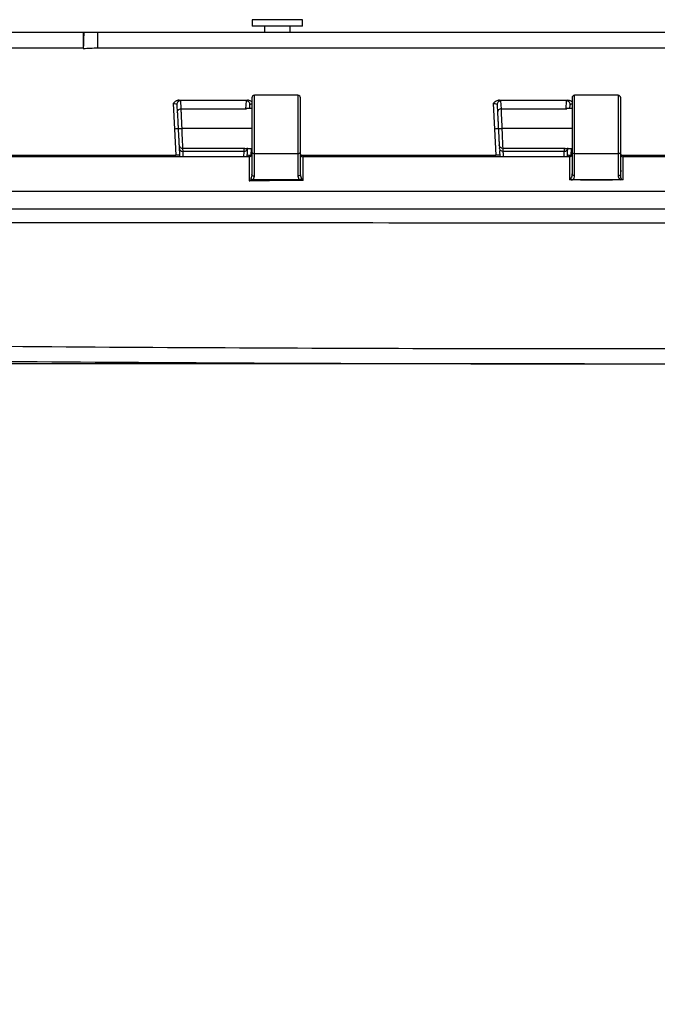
# Model space of a CAD drawing. Header units: inches. Extents: x 1.7 to 75.2, y 1.7 to 57.7.
# Tile 11 of 27: x 13.6 to 18.6, y 34.4 to 42.1. Entities that reach past the tile are written whole.
import ezdxf

# ---------------------------------------------------------------- set-up
doc = ezdxf.new("R2010")
doc.units = ezdxf.units.IN
doc.header["$LTSCALE"] = 7
doc.header["$MEASUREMENT"] = 0
doc.layers.add('DIMENSIONS', color=140, linetype='Continuous', lineweight=25)
doc.styles.add('SLDTEXTSTYLE0', font='TXT', dxfattribs={"width": 0.7})
doc.dimstyles.new('SLDDIMSTYLE0', dxfattribs={"dimtxt": 0.594727, "dimasz": 0.91, "dimexe": 0, "dimexo": 0.0625, "dimgap": 0.148682, "dimtad": 0, "dimtih": 1, "dimtoh": 1, "dimrnd": 1e-09, "dimzin": 12, "dimdsep": 46, "dimtxsty": 'SLDTEXTSTYLE0', "dimsah": 1, "dimcen": 0.09, "dimadec": 0, "dimazin": 3, "dimtfac": 1, "dimtofl": 0, "dimtmove": 0, "dimatfit": 3, "dimfxl": 0, "dimfrac": 2, "dimtolj": 1, "dimtzin": 12, "dimarcsym": 0})
doc.dimstyles.new('SLDDIMSTYLE1', dxfattribs={"dimtxt": 0.594727, "dimasz": 0.91, "dimexe": 0, "dimexo": 0.0625, "dimgap": 0.148682, "dimtad": 0, "dimtih": 1, "dimtoh": 1, "dimrnd": 1e-09, "dimdsep": 46, "dimtxsty": 'SLDTEXTSTYLE0', "dimsah": 1, "dimcen": 0.09, "dimadec": 0, "dimazin": 2, "dimtfac": 1, "dimtmove": 0, "dimatfit": 0, "dimfxl": 0, "dimfrac": 2, "dimtolj": 1, "dimtzin": 12, "dimarcsym": 0})

# ---------------------------------------------------------------- blocks, each defined once
blk = doc.blocks.new('_D_7')
at = {"layer": 'DIMENSIONS'}
for p, q in [((4.372, 45.5477), (4.1723, 45.5477)), ((4.1723, 45.5477), (4.1723, 44.6025)), ((6.1393, 45.5477), (6.339, 45.5477)), ((6.339, 45.5477), (6.339, 44.6025)), ((7.2114, 45.5477), (8.0105, 45.5477)), ((8.0105, 45.5477), (8.0105, 41.9845)), ((4.1723, 44.6025), (4.372, 44.6025)), ((6.339, 44.6025), (6.1393, 44.6025)), ((9.1835, 41.9845), (7.1355, 41.9845)), ((8.0105, 39.3995), (8.0105, 41.9845)), ((17.6506, 39.3995), (7.1355, 39.3995))]:
    blk.add_line(p, q, dxfattribs=at)
for points in [[(8.0105, 41.9845), (7.8705, 41.0745), (8.1505, 41.0745)], [(8.0105, 39.3995), (8.1505, 40.3095), (7.8705, 40.3095)]]:
    blk.add_solid(points, dxfattribs=at)
at = {"layer": 'DIMENSIONS', "char_height": 0.58333, "attachment_point": 1, "style": 'SLDTEXTSTYLE0'}
for s, insert in [('2.59', (4.372, 46.4328)), ('65.7', (4.372, 45.3544))]:
    blk.add_mtext(s, dxfattribs=dict(at, insert=insert))
blk = doc.blocks.new('_D_8')
at = {"layer": 'DIMENSIONS'}
for p, q in [((8.0105, 39.3995), (8.0105, 41.1495)), ((17.6506, 39.3995), (7.1355, 39.3995)), ((12.3614, 38.6523), (7.1355, 38.6523)), ((8.0105, 35.3613), (8.0105, 38.6523)), ((4.2631, 35.3613), (4.0634, 35.3613)), ((4.0634, 35.3613), (4.0634, 34.4161)), ((6.0304, 35.3613), (6.2301, 35.3613)), ((6.2301, 35.3613), (6.2301, 34.4161)), ((7.1026, 35.3613), (8.0105, 35.3613)), ((4.0634, 34.4161), (4.2631, 34.4161)), ((6.2301, 34.4161), (6.0304, 34.4161))]:
    blk.add_line(p, q, dxfattribs=at)
for points in [[(8.0105, 39.3995), (8.1505, 40.3095), (7.8705, 40.3095)], [(8.0105, 38.6523), (7.8705, 37.7423), (8.1505, 37.7423)]]:
    blk.add_solid(points, dxfattribs=at)
at = {"layer": 'DIMENSIONS', "char_height": 0.58333, "attachment_point": 1, "style": 'SLDTEXTSTYLE0'}
for s, insert in [('0.75', (4.2631, 36.2464)), ('19.0', (4.2631, 35.168))]:
    blk.add_mtext(s, dxfattribs=dict(at, insert=insert))

msp = doc.modelspace()

# ---------------------------------------------------------------- linework, layer by layer
for p, q in [((15.4055, 42.0845), (15.4055, 42.0345)), ((15.4059, 42.0845), (15.4055, 42.0845)), ((15.4059, 42.0345), (15.4055, 42.0345)), ((15.7992, 42.0845), (15.4059, 42.0845)), ((15.7992, 42.0345), (15.4059, 42.0345)), ((15.5024, 42.0345), (15.5024, 41.9845)), ((15.7024, 41.9845), (15.7024, 42.0345)), ((15.7992, 42.0345), (15.7992, 42.0845)), ((14.0863, 41.9845), (9.6979, 41.9845)), ((14.0925, 41.9845), (14.0863, 41.9845)), ((22.5053, 41.9845), (14.1995, 41.9845)), ((9.6971, 41.866), (14.086, 41.866)), ((14.086, 41.866), (14.0863, 41.866)), ((14.086, 41.8599), (14.086, 41.866)), ((14.086, 41.8595), (14.086, 41.8599)), ((14.1991, 41.866), (22.5057, 41.866)), ((15.7624, 41.4945), (15.4224, 41.4945)), ((15.4224, 41.0388), (15.4224, 41.4945)), ((15.7624, 41.4945), (15.7624, 41.0388)), ((18.2624, 41.4945), (17.9224, 41.4945)), ((17.9224, 41.0388), (17.9224, 41.4945)), ((18.2624, 41.4945), (18.2624, 41.0388)), ((14.7869, 41.4312), (14.7973, 41.2314)), ((14.8174, 41.4215), (14.8207, 41.3582)), ((14.8507, 41.3896), (14.8474, 41.4529)), ((15.3574, 41.4527), (15.3541, 41.3896)), ((15.3857, 41.3905), (15.3873, 41.4213)), ((15.4024, 41.4745), (15.4024, 41.0539)), ((15.7824, 41.0539), (15.7824, 41.4745)), ((17.2868, 41.4308), (17.2973, 41.2314)), ((17.3175, 41.421), (17.3207, 41.3582)), ((17.3507, 41.3896), (17.3474, 41.4524)), ((17.8574, 41.4524), (17.8541, 41.3896)), ((17.8857, 41.3905), (17.8873, 41.421)), ((17.9024, 41.4745), (17.9024, 41.0539)), ((18.2824, 41.0539), (18.2824, 41.4745)), ((14.8507, 41.3896), (15.3541, 41.3896)), ((15.3541, 41.3896), (15.361, 41.3887)), ((15.4024, 41.3905), (15.361, 41.3905)), ((17.3507, 41.3896), (17.8541, 41.3896)), ((17.8541, 41.3896), (17.861, 41.3887)), ((17.9024, 41.3905), (17.861, 41.3905)), ((14.7973, 41.2314), (14.808, 41.0271)), ((15.4024, 41.2345), (14.8573, 41.2345)), ((17.2973, 41.2314), (17.308, 41.0271)), ((17.9024, 41.2345), (17.3573, 41.2345)), ((14.8339, 41.1077), (14.8351, 41.0851)), ((17.3339, 41.1077), (17.3351, 41.0851)), ((13.2824, 41.0271), (14.808, 41.0271)), ((15.3409, 41.0794), (14.8638, 41.0794)), ((14.865, 41.0569), (14.8638, 41.0794)), ((15.3398, 41.0569), (14.865, 41.0569)), ((15.3409, 41.0794), (15.3398, 41.0569)), ((15.3477, 41.0802), (15.3409, 41.0794)), ((15.3477, 41.0785), (15.4024, 41.0785)), ((15.3969, 41.0271), (15.3996, 41.0785)), ((15.4024, 41.0539), (15.4024, 40.8781)), ((15.7624, 41.0388), (15.4224, 41.0388)), ((15.4224, 40.863), (15.4224, 41.0388)), ((15.7624, 41.0388), (15.7624, 40.8642)), ((15.7824, 40.8792), (15.7824, 41.0539)), ((15.783, 41.0271), (17.308, 41.0271)), ((17.8409, 41.0794), (17.3638, 41.0794)), ((17.365, 41.0569), (17.3638, 41.0794)), ((17.8398, 41.0569), (17.365, 41.0569)), ((17.8409, 41.0794), (17.8398, 41.0569)), ((17.8477, 41.0802), (17.8409, 41.0794)), ((17.8477, 41.0785), (17.9024, 41.0785)), ((17.8968, 41.0271), (17.8995, 41.0785)), ((17.9024, 41.0539), (17.9024, 40.8822)), ((18.2624, 41.0388), (17.9224, 41.0388)), ((17.9224, 40.8671), (17.9224, 41.0388)), ((18.2624, 41.0388), (18.2624, 40.8672)), ((18.2824, 40.9097), (18.2824, 41.0539)), ((18.2824, 41.0271), (19.8079, 41.0271)), ((15.3824, 41.0145), (13.3025, 41.0145)), ((17.8824, 41.0145), (15.8024, 41.0145)), ((17.8824, 41.0145), (17.8824, 40.8344)), ((20.3824, 41.0145), (18.3024, 41.0145)), ((18.2824, 40.8653), (18.2824, 40.9097)), ((15.3932, 40.8343), (15.4007, 40.8345)), ((15.4088, 40.8345), (15.4007, 40.8345)), ((15.7773, 40.8345), (15.4088, 40.8345)), ((17.9674, 40.8344), (17.8824, 40.8344)), ((17.9029, 40.8345), (17.8846, 40.8345)), ((18.282, 40.8345), (17.9029, 40.8345)), ((17.9674, 40.8345), (18.2174, 40.8345)), ((17.9674, 40.8344), (17.9674, 40.8345)), ((9.5646, 40.7464), (27.1402, 40.7464)), ((9.5659, 40.6095), (27.1389, 40.6095))]:
    msp.add_line(p, q)
at = {"flags": 128}
for points in [[(15.3824, 41.0145), (15.3824, 40.9099), (15.3824, 40.8277)], [(18.3024, 40.8345), (18.3024, 40.9353), (18.3024, 41.0145)], [(18.3024, 40.8345), (18.2548, 40.8345), (18.2174, 40.8345)]]:
    msp.add_lwpolyline(points, dxfattribs=at)
for centre, radius, start, end in [((23.55, 41.8946), 9.464, 179.45601, 180.17317), ((15.4224, 41.4745), 0.02, 90, 180), ((15.7624, 41.4745), 0.02, 0, 90), ((17.9224, 41.4745), 0.02, 90, 180), ((18.2624, 41.4745), 0.02, 0, 90), ((15.4202, 41.0568), 0.0181, 189.17653, 276.89337), ((15.7646, 41.0568), 0.0181, 263.10663, 350.82347), ((17.9202, 41.0568), 0.0181, 189.17653, 276.89337), ((18.2646, 41.0568), 0.0181, 263.10663, 350.82347)]:
    msp.add_arc(centre, radius, start, end)
for points, knots in [([(14.0925, 41.9845), (14.0915, 41.9845), (14.0904, 41.972), (14.0883, 41.9284), (14.0873, 41.8977), (14.0863, 41.866)], [0, 0, 0, 0, 0.5, 0.5, 1, 1, 1, 1]), ([(14.1991, 41.866), (14.1991, 41.8976), (14.1992, 41.9283), (14.1993, 41.9611), (14.1993, 41.9697), (14.1994, 41.9814), (14.1994, 41.9845), (14.1995, 41.9845)], [0, 0, 0, 0, 0.5, 0.5, 0.75, 0.75, 1, 1, 1, 1]), ([(14.836, 41.4567), (14.8347, 41.4567), (14.832, 41.4566), (14.8279, 41.456), (14.824, 41.4551), (14.82, 41.454), (14.8163, 41.4526), (14.8126, 41.4509), (14.8062, 41.4476), (14.7973, 41.4413), (14.7904, 41.4347), (14.7869, 41.4312)], [0, 0, 0, 0, 0.071466, 0.143154, 0.214885, 0.286438, 0.357597, 0.428181, 0.49807, 0.738005, 1, 1, 1, 1]), ([(14.7869, 41.4312), (14.7948, 41.4308), (14.8027, 41.4295), (14.814, 41.4259), (14.8173, 41.4236), (14.8174, 41.4215)], [0, 0, 0, 0, 0.5, 0.5, 1, 1, 1, 1]), ([(14.8474, 41.4529), (14.8393, 41.4529), (14.8312, 41.4494), (14.82, 41.4377), (14.817, 41.4296), (14.8174, 41.4215)], [0, 0, 0, 0, 0.5, 0.5, 1, 1, 1, 1]), ([(15.3873, 41.4213), (15.3878, 41.4294), (15.3847, 41.4376), (15.3735, 41.4493), (15.3655, 41.4527), (15.3574, 41.4527)], [0, 0, 0, 0, 0.5, 0.5, 1, 1, 1, 1]), ([(15.4024, 41.4436), (15.4003, 41.4454), (15.3946, 41.4504), (15.3829, 41.4549), (15.3736, 41.456), (15.3689, 41.4566)], [0, 0, 0, 0, 0.2299023, 0.6141967, 1, 1, 1, 1]), ([(15.3873, 41.4213), (15.3879, 41.4224), (15.389, 41.4246), (15.3947, 41.4273), (15.4003, 41.4285), (15.4024, 41.4289)], [0, 0, 0, 0, 0.386485, 0.772033, 1, 1, 1, 1]), ([(17.3359, 41.4563), (17.3354, 41.4562), (17.3342, 41.4562), (17.3319, 41.4561), (17.3278, 41.4556), (17.3197, 41.4537), (17.309, 41.449), (17.2973, 41.4408), (17.2904, 41.4342), (17.2868, 41.4308)], [0, 0, 0, 0, 0.029942, 0.061068, 0.123234, 0.247689, 0.497208, 0.737793, 1, 1, 1, 1]), ([(17.2868, 41.4308), (17.2948, 41.4303), (17.3028, 41.429), (17.314, 41.4254), (17.3173, 41.4232), (17.3175, 41.421)], [0, 0, 0, 0, 0.5, 0.5, 1, 1, 1, 1]), ([(17.3474, 41.4524), (17.3393, 41.4524), (17.3312, 41.449), (17.3201, 41.4373), (17.317, 41.4291), (17.3175, 41.421)], [0, 0, 0, 0, 0.5, 0.5, 1, 1, 1, 1]), ([(17.8873, 41.421), (17.8877, 41.4291), (17.8847, 41.4372), (17.8735, 41.449), (17.8655, 41.4524), (17.8574, 41.4524)], [0, 0, 0, 0, 0.5, 0.5, 1, 1, 1, 1]), ([(17.9024, 41.4432), (17.9002, 41.4451), (17.8946, 41.45), (17.8828, 41.4545), (17.8735, 41.4557), (17.8688, 41.4562)], [0, 0, 0, 0, 0.231934, 0.615211, 1, 1, 1, 1]), ([(17.8873, 41.421), (17.8879, 41.4221), (17.889, 41.4242), (17.8947, 41.427), (17.9003, 41.4281), (17.9024, 41.4286)], [0, 0, 0, 0, 0.385776, 0.77062, 1, 1, 1, 1]), ([(14.8207, 41.3582), (14.8203, 41.3662), (14.8234, 41.3744), (14.8345, 41.3861), (14.8426, 41.3896), (14.8507, 41.3896)], [0, 0, 0, 0, 0.5, 0.5, 1, 1, 1, 1]), ([(14.8207, 41.3582), (14.8208, 41.3579), (14.8208, 41.357), (14.8209, 41.3543), (14.8212, 41.3501), (14.8215, 41.3438), (14.8218, 41.3377), (14.8221, 41.3331), (14.8221, 41.3331), (14.8221, 41.3331), (14.8221, 41.3331), (14.8221, 41.3331), (14.8221, 41.3331), (14.8221, 41.333), (14.8221, 41.333), (14.8221, 41.3328), (14.8221, 41.3326), (14.8221, 41.3321), (14.8222, 41.331), (14.8223, 41.3289), (14.8225, 41.3245), (14.8231, 41.3141), (14.8239, 41.2985), (14.8247, 41.2819), (14.8254, 41.2689), (14.826, 41.2572), (14.8267, 41.2453), (14.8271, 41.2377), (14.8272, 41.2345)], [0, 0, 0, 0, 0.036655, 0.124951, 0.188549, 0.249938, 0.374823, 0.374831, 0.374838, 0.374853, 0.374884, 0.374945, 0.375067, 0.375311, 0.3758, 0.376777, 0.378731, 0.38264, 0.390457, 0.406091, 0.437359, 0.499884, 0.648754, 0.749751, 0.802808, 0.874869, 0.948038, 1, 1, 1, 1]), ([(14.8572, 41.2364), (14.8556, 41.2741), (14.854, 41.3114), (14.8522, 41.3534), (14.8517, 41.3649), (14.851, 41.382), (14.8508, 41.3876), (14.8507, 41.3896)], [0, 0, 0, 0, 0.5, 0.5, 0.75, 0.75, 1, 1, 1, 1]), ([(17.3507, 41.3896), (17.3426, 41.3896), (17.3345, 41.3861), (17.3234, 41.3744), (17.3203, 41.3662), (17.3207, 41.3582)], [0, 0, 0, 0, 0.5, 0.5, 1, 1, 1, 1]), ([(17.3207, 41.3582), (17.3208, 41.3579), (17.3208, 41.357), (17.3209, 41.3544), (17.3212, 41.3501), (17.3215, 41.3438), (17.3218, 41.3377), (17.3221, 41.3331), (17.3221, 41.3331), (17.3221, 41.3331), (17.3221, 41.3331), (17.3221, 41.3331), (17.3221, 41.3331), (17.3221, 41.333), (17.3221, 41.333), (17.3221, 41.3328), (17.3221, 41.3326), (17.3221, 41.3321), (17.3222, 41.331), (17.3223, 41.3289), (17.3225, 41.3245), (17.3231, 41.3141), (17.3239, 41.2985), (17.3247, 41.2819), (17.3254, 41.2689), (17.326, 41.2572), (17.3267, 41.2453), (17.3271, 41.2377), (17.3272, 41.2345)], [0, 0, 0, 0, 0.036399, 0.12495, 0.188519, 0.249938, 0.374823, 0.374831, 0.374838, 0.374854, 0.374884, 0.374945, 0.375067, 0.375312, 0.3758, 0.376777, 0.378731, 0.38264, 0.390457, 0.406092, 0.43736, 0.499885, 0.648861, 0.749751, 0.802841, 0.874869, 0.94806, 1, 1, 1, 1]), ([(17.3572, 41.2364), (17.3556, 41.2741), (17.354, 41.3114), (17.3522, 41.3534), (17.3517, 41.3649), (17.351, 41.382), (17.3508, 41.3876), (17.3507, 41.3896)], [0, 0, 0, 0, 0.5, 0.5, 0.75, 0.75, 1, 1, 1, 1]), ([(14.8272, 41.2345), (14.8273, 41.2341), (14.8241, 41.2335), (14.813, 41.2323), (14.8052, 41.2318), (14.7973, 41.2314)], [0, 0, 0, 0, 0.5, 0.5, 1, 1, 1, 1]), ([(14.8272, 41.2345), (14.8272, 41.2346), (14.8305, 41.2349), (14.8415, 41.2356), (14.8493, 41.236), (14.8572, 41.2364)], [0, 0, 0, 0, 0.5, 0.5, 1, 1, 1, 1]), ([(14.8573, 41.2345), (14.8494, 41.2341), (14.8416, 41.2337), (14.8306, 41.2331), (14.8273, 41.2329), (14.8273, 41.2329)], [0, 0, 0, 0, 0.5, 0.5, 1, 1, 1, 1]), ([(14.8273, 41.2329), (14.8274, 41.2318), (14.8276, 41.228), (14.828, 41.2204), (14.8285, 41.21), (14.8291, 41.1987), (14.8299, 41.1841), (14.8304, 41.1738), (14.8308, 41.1672), (14.8308, 41.1672), (14.8308, 41.1672), (14.8308, 41.1672), (14.8308, 41.1672), (14.8308, 41.1672), (14.8308, 41.1671), (14.8308, 41.167), (14.8308, 41.1669), (14.8308, 41.1665), (14.8308, 41.1658), (14.8309, 41.1644), (14.8311, 41.1616), (14.8313, 41.1561), (14.8319, 41.1446), (14.8326, 41.1317), (14.8331, 41.1219), (14.8334, 41.1161), (14.8336, 41.112), (14.8338, 41.1091), (14.8339, 41.1081), (14.8339, 41.1077)], [0, 0, 0, 0, 0.018959, 0.060667, 0.125144, 0.188896, 0.250262, 0.37523, 0.375238, 0.375245, 0.375261, 0.375291, 0.375352, 0.375475, 0.375719, 0.376208, 0.377185, 0.37914, 0.38305, 0.390871, 0.406511, 0.437788, 0.50032, 0.649118, 0.750055, 0.802923, 0.875036, 0.947994, 1, 1, 1, 1]), ([(14.8638, 41.0794), (14.8637, 41.0835), (14.8629, 41.1022), (14.8611, 41.1444), (14.8604, 41.1609), (14.8589, 41.1965), (14.8581, 41.2155), (14.8573, 41.2345)], [0, 0, 0, 0, 0.5, 0.5, 0.75, 0.75, 1, 1, 1, 1]), ([(17.3272, 41.2345), (17.3273, 41.2341), (17.324, 41.2335), (17.3129, 41.2323), (17.3051, 41.2318), (17.2973, 41.2314)], [0, 0, 0, 0, 0.5, 0.5, 1, 1, 1, 1]), ([(17.3272, 41.2345), (17.3272, 41.2346), (17.3305, 41.2349), (17.3415, 41.2356), (17.3493, 41.236), (17.3572, 41.2364)], [0, 0, 0, 0, 0.5, 0.5, 1, 1, 1, 1]), ([(17.3573, 41.2345), (17.3494, 41.2341), (17.3416, 41.2337), (17.3306, 41.2331), (17.3273, 41.2329), (17.3273, 41.2329)], [0, 0, 0, 0, 0.5, 0.5, 1, 1, 1, 1]), ([(17.3273, 41.2329), (17.3274, 41.2307), (17.3278, 41.223), (17.3284, 41.2115), (17.3291, 41.1987), (17.3299, 41.1841), (17.3304, 41.1738), (17.3308, 41.1672), (17.3308, 41.1672), (17.3308, 41.1672), (17.3308, 41.1672), (17.3308, 41.1672), (17.3308, 41.1672), (17.3308, 41.1671), (17.3308, 41.167), (17.3308, 41.1669), (17.3308, 41.1665), (17.3308, 41.1658), (17.3309, 41.1644), (17.3311, 41.1616), (17.3313, 41.1561), (17.3319, 41.1445), (17.3326, 41.1317), (17.3331, 41.1219), (17.3334, 41.1161), (17.3336, 41.112), (17.3338, 41.1091), (17.3339, 41.1081), (17.3339, 41.1077)], [0, 0, 0, 0, 0.036714, 0.125113, 0.188839, 0.250236, 0.375209, 0.375216, 0.375224, 0.375239, 0.37527, 0.375331, 0.375453, 0.375697, 0.376186, 0.377164, 0.379119, 0.383029, 0.39085, 0.406491, 0.437769, 0.500303, 0.649214, 0.750047, 0.802951, 0.875031, 0.948014, 1, 1, 1, 1]), ([(17.3638, 41.0794), (17.3637, 41.0835), (17.3629, 41.1022), (17.3611, 41.1444), (17.3604, 41.1609), (17.3589, 41.1965), (17.3581, 41.2155), (17.3573, 41.2345)], [0, 0, 0, 0, 0.5, 0.5, 0.75, 0.75, 1, 1, 1, 1]), ([(14.8339, 41.1077), (14.8343, 41.1001), (14.8377, 41.0928), (14.8487, 41.0824), (14.8562, 41.0794), (14.8638, 41.0794)], [0, 0, 0, 0, 0.5, 0.5, 1, 1, 1, 1]), ([(17.3638, 41.0794), (17.3562, 41.0794), (17.3487, 41.0824), (17.3377, 41.0928), (17.3343, 41.1001), (17.3339, 41.1077)], [0, 0, 0, 0, 0.5, 0.5, 1, 1, 1, 1]), ([(14.8379, 41.0303), (14.838, 41.0299), (14.8348, 41.0293), (14.8237, 41.0281), (14.8159, 41.0276), (14.808, 41.0271)], [0, 0, 0, 0, 0.5, 0.5, 1, 1, 1, 1]), ([(14.8351, 41.0851), (14.8355, 41.0776), (14.8389, 41.0702), (14.8499, 41.0599), (14.8574, 41.0569), (14.865, 41.0569)], [0, 0, 0, 0, 0.5, 0.5, 1, 1, 1, 1]), ([(14.8352, 41.0816), (14.8354, 41.079), (14.8357, 41.0728), (14.837, 41.0477), (14.8383, 41.024), (14.8388, 41.0145)], [0, 0, 0, 0, 0.293157, 0.716021, 1, 1, 1, 1]), ([(14.8679, 41.0145), (14.8676, 41.0197), (14.8666, 41.0342), (14.8655, 41.0502), (14.8652, 41.0547), (14.865, 41.0569)], [0, 0, 0, 0, 0.226564, 0.624449, 1, 1, 1, 1]), ([(15.3398, 41.0569), (15.3396, 41.0547), (15.3393, 41.0503), (15.3382, 41.0344), (15.3372, 41.0199), (15.3369, 41.0145)], [0, 0, 0, 0, 0.370973, 0.764075, 1, 1, 1, 1]), ([(15.3398, 41.0569), (15.3473, 41.0569), (15.3549, 41.0599), (15.3659, 41.0702), (15.3693, 41.0776), (15.3697, 41.0851)], [0, 0, 0, 0, 0.5, 0.5, 1, 1, 1, 1]), ([(15.366, 41.0145), (15.3661, 41.0164), (15.367, 41.0336), (15.3682, 41.056), (15.3693, 41.0764), (15.3695, 41.0805), (15.3696, 41.0821)], [0, 0, 0, 0, 0.05055, 0.470156, 0.797514, 1, 1, 1, 1]), ([(15.3668, 41.0303), (15.3668, 41.0299), (15.37, 41.0293), (15.3812, 41.0281), (15.389, 41.0276), (15.3969, 41.0271)], [0, 0, 0, 0, 0.5, 0.5, 1, 1, 1, 1]), ([(15.4024, 41.0345), (15.4024, 41.0337), (15.4023, 41.032), (15.4018, 41.0297), (15.4012, 41.0277), (15.4004, 41.0259), (15.3995, 41.0242), (15.3987, 41.0229), (15.3972, 41.0209), (15.3947, 41.0186), (15.3909, 41.0163), (15.3867, 41.0148), (15.3838, 41.0146), (15.3824, 41.0145)], [0, 0, 0, 0, 0.095766, 0.183578, 0.263451, 0.335377, 0.399356, 0.455409, 0.503581, 0.649337, 0.77849, 0.894012, 1, 1, 1, 1]), ([(15.7824, 41.0345), (15.7824, 41.0335), (15.7825, 41.0317), (15.7831, 41.029), (15.7839, 41.0267), (15.7849, 41.0247), (15.7859, 41.0231), (15.787, 41.0217), (15.7887, 41.0198), (15.7912, 41.0178), (15.7947, 41.0159), (15.7985, 41.0147), (15.8011, 41.0146), (15.8024, 41.0145)], [0, 0, 0, 0, 0.110377, 0.210125, 0.29926, 0.377808, 0.445802, 0.5033, 0.56128, 0.687395, 0.800726, 0.90381, 1, 1, 1, 1]), ([(17.3379, 41.0303), (17.338, 41.0299), (17.3347, 41.0293), (17.3236, 41.0281), (17.3158, 41.0276), (17.308, 41.0271)], [0, 0, 0, 0, 0.5, 0.5, 1, 1, 1, 1]), ([(17.365, 41.0569), (17.3574, 41.0569), (17.3498, 41.0598), (17.3389, 41.0703), (17.3355, 41.0776), (17.3351, 41.0851)], [0, 0, 0, 0, 0.5, 0.5, 1, 1, 1, 1]), ([(17.3361, 41.065), (17.3365, 41.0585), (17.3371, 41.0457), (17.3382, 41.0249), (17.3388, 41.0145)], [0, 0, 0, 0, 0.502609, 1, 1, 1, 1]), ([(17.3679, 41.0145), (17.3675, 41.0201), (17.3665, 41.0345), (17.3655, 41.0504), (17.3652, 41.0547), (17.365, 41.0569)], [0, 0, 0, 0, 0.243597, 0.630543, 1, 1, 1, 1]), ([(17.8398, 41.0569), (17.8396, 41.0548), (17.8393, 41.0505), (17.8382, 41.0347), (17.8373, 41.0202), (17.8369, 41.0145)], [0, 0, 0, 0, 0.364859, 0.750922, 1, 1, 1, 1]), ([(17.8398, 41.0569), (17.8473, 41.0569), (17.8549, 41.0599), (17.8659, 41.0702), (17.8693, 41.0776), (17.8697, 41.0851)], [0, 0, 0, 0, 0.5, 0.5, 1, 1, 1, 1]), ([(17.866, 41.0145), (17.8661, 41.0169), (17.8671, 41.0345), (17.8682, 41.0568), (17.8693, 41.0766), (17.8695, 41.0805), (17.8696, 41.082)], [0, 0, 0, 0, 0.066771, 0.480384, 0.80314, 1, 1, 1, 1]), ([(17.8668, 41.0303), (17.8668, 41.0299), (17.87, 41.0293), (17.8812, 41.0281), (17.8889, 41.0276), (17.8968, 41.0271)], [0, 0, 0, 0, 0.5, 0.5, 1, 1, 1, 1]), ([(17.9024, 41.0345), (17.9024, 41.0337), (17.9023, 41.032), (17.9018, 41.0297), (17.9012, 41.0277), (17.9004, 41.0258), (17.8995, 41.0242), (17.8987, 41.0229), (17.8972, 41.0209), (17.8947, 41.0185), (17.8908, 41.0163), (17.8867, 41.0148), (17.8838, 41.0146), (17.8824, 41.0145)], [0, 0, 0, 0, 0.095784, 0.183609, 0.263491, 0.335421, 0.399399, 0.455446, 0.503608, 0.649349, 0.778476, 0.893985, 1, 1, 1, 1]), ([(18.2824, 41.0345), (18.2824, 41.0335), (18.2825, 41.0317), (18.2831, 41.029), (18.2839, 41.0267), (18.2849, 41.0247), (18.2859, 41.0231), (18.287, 41.0217), (18.2887, 41.0198), (18.2912, 41.0178), (18.2947, 41.0159), (18.2985, 41.0147), (18.3011, 41.0146), (18.3024, 41.0145)], [0, 0, 0, 0, 0.110385, 0.21014, 0.299281, 0.377831, 0.445827, 0.503324, 0.561307, 0.687421, 0.800747, 0.903822, 1, 1, 1, 1]), ([(15.4024, 40.8781), (15.4024, 40.8725), (15.4018, 40.8668), (15.4, 40.8588), (15.3992, 40.8562), (15.3973, 40.8513), (15.3961, 40.849), (15.3949, 40.8468)], [0, 0, 0, 0, 0.5, 0.5, 0.75, 0.75, 1, 1, 1, 1]), ([(18.2624, 40.8672), (18.266, 40.8672), (18.2697, 40.868), (18.2759, 40.8709), (18.2785, 40.873), (18.2802, 40.8754)], [0, 0, 0, 0, 0.5, 0.5, 1, 1, 1, 1]), ([(18.2802, 40.8754), (18.2792, 40.8681), (18.2795, 40.8608), (18.282, 40.85), (18.2832, 40.8464), (18.285, 40.8421), (18.2853, 40.8412), (18.286, 40.8395), (18.2863, 40.8386), (18.2865, 40.8367), (18.2862, 40.8357), (18.2844, 40.8346), (18.2832, 40.8345), (18.282, 40.8345)], [0, 0, 0, 0, 0.5, 0.5, 0.75, 0.75, 0.8125, 0.8125, 0.875, 0.875, 0.9375, 0.9375, 1, 1, 1, 1]), ([(15.3824, 40.8277), (15.383, 40.8277), (15.3842, 40.8278), (15.3859, 40.8283), (15.3878, 40.829), (15.3896, 40.83), (15.3915, 40.8313), (15.3927, 40.8323), (15.3933, 40.8328)], [0, 0, 0, 0, 0.12978, 0.271004, 0.426713, 0.599134, 0.789852, 1, 1, 1, 1]), ([(15.3949, 40.8468), (15.3948, 40.8449), (15.3947, 40.8414), (15.3942, 40.8367), (15.3935, 40.8339), (15.3933, 40.8327)], [0, 0, 0, 0, 0.404196, 0.736765, 1, 1, 1, 1]), ([(15.3949, 40.8468), (15.3952, 40.8466), (15.3958, 40.8461), (15.3969, 40.845), (15.3982, 40.8436), (15.3996, 40.842), (15.4016, 40.8399), (15.4039, 40.8377), (15.4065, 40.8358), (15.4081, 40.8349), (15.4088, 40.8345)], [0, 0, 0, 0, 0.067383, 0.149279, 0.246826, 0.360341, 0.489661, 0.683239, 0.853389, 1, 1, 1, 1]), ([(15.3949, 40.8468), (15.3949, 40.846), (15.3949, 40.8444), (15.3952, 40.8421), (15.3957, 40.8401), (15.3965, 40.8384), (15.3974, 40.8366), (15.3986, 40.8352), (15.3999, 40.8346), (15.4005, 40.8345), (15.4007, 40.8345)], [0, 0, 0, 0, 0.1708399, 0.3306165, 0.4781181, 0.594141, 0.7130588, 0.8835905, 0.9692919, 1, 1, 1, 1]), ([(15.7869, 40.834), (15.7854, 40.8341), (15.7822, 40.8344), (15.779, 40.8345), (15.7773, 40.8345)], [0, 0, 0, 0, 0.475374, 1, 1, 1, 1]), ([(15.794, 40.8325), (15.7929, 40.8328), (15.7906, 40.8334), (15.7881, 40.8338), (15.7869, 40.834)], [0, 0, 0, 0, 0.4764, 1, 1, 1, 1]), ([(15.7941, 40.8346), (15.7941, 40.8354), (15.7942, 40.8367), (15.7941, 40.8383), (15.7939, 40.8392), (15.7937, 40.8398), (15.7933, 40.8412), (15.7929, 40.8423), (15.7924, 40.8433), (15.7924, 40.8433), (15.7924, 40.8433), (15.7924, 40.8433), (15.7924, 40.8434), (15.7924, 40.8434), (15.7924, 40.8435), (15.7923, 40.8437), (15.7921, 40.8441), (15.7917, 40.8448), (15.791, 40.8463), (15.7903, 40.8474), (15.7899, 40.8482)], [0, 0, 0, 0, 0.16008, 0.247761, 0.317782, 0.355751, 0.382368, 0.60582, 0.606014, 0.606207, 0.606594, 0.607368, 0.608916, 0.612011, 0.618199, 0.630569, 0.655282, 0.70462, 0.803061, 1, 1, 1, 1]), ([(15.8024, 40.8295), (15.8019, 40.8295), (15.8007, 40.8296), (15.799, 40.8299), (15.7973, 40.8305), (15.7956, 40.8314), (15.7945, 40.8321), (15.794, 40.8325)], [0, 0, 0, 0, 0.182487, 0.368832, 0.564291, 0.773433, 1, 1, 1, 1]), ([(17.8846, 40.8345), (17.8841, 40.8344), (17.8834, 40.8344), (17.8827, 40.8344), (17.8824, 40.8344)], [0, 0, 0, 0, 0.621235, 1, 1, 1, 1]), ([(17.8927, 40.8481), (17.892, 40.8464), (17.8909, 40.8434), (17.8889, 40.8395), (17.887, 40.8365), (17.8853, 40.8351), (17.8846, 40.8345)], [0, 0, 0, 0, 0.32912, 0.602643, 0.824062, 1, 1, 1, 1]), ([(17.8927, 40.8481), (17.8924, 40.8472), (17.8919, 40.8455), (17.8916, 40.8429), (17.8918, 40.8403), (17.893, 40.838), (17.895, 40.8362), (17.8974, 40.8352), (17.9002, 40.8346), (17.902, 40.8345), (17.9029, 40.8345)], [0, 0, 0, 0, 0.133492, 0.250318, 0.37627, 0.499781, 0.613426, 0.750005, 0.865644, 1, 1, 1, 1]), ([(18.3022, 40.8345), (18.2982, 40.8346), (18.2947, 40.8365), (18.2896, 40.8412), (18.2877, 40.844), (18.2849, 40.8499), (18.284, 40.8529), (18.2827, 40.8591), (18.2824, 40.8622), (18.2824, 40.8653)], [0, 0, 0, 0, 0.25, 0.25, 0.5, 0.5, 0.75, 0.75, 1, 1, 1, 1]), ([(10.3308, 40.5022), (10.4147, 40.5023), (10.4982, 40.5022), (10.6651, 40.5021), (10.7487, 40.5021), (10.9994, 40.502), (11.1665, 40.5019), (11.6678, 40.5018), (12.002, 40.5017), (13.0047, 40.5014), (13.6731, 40.5013), (15.6785, 40.5009), (17.0154, 40.5008), (19.6893, 40.5008), (21.0263, 40.5009), (23.0316, 40.5013), (23.7001, 40.5014), (24.7028, 40.5017), (25.037, 40.5018), (25.5383, 40.5019), (25.7054, 40.502), (25.9561, 40.5021), (26.0396, 40.5021), (26.2066, 40.5022), (26.2901, 40.5023), (26.3739, 40.5022)], [0, 0, 0, 0, 0.015625, 0.015625, 0.03125, 0.03125, 0.0625, 0.0625, 0.125, 0.125, 0.25, 0.25, 0.5, 0.5, 0.75, 0.75, 0.875, 0.875, 0.9375, 0.9375, 0.96875, 0.96875, 0.984375, 0.984375, 1, 1, 1, 1]), ([(25.5703, 39.5554), (25.533, 39.5549), (25.4953, 39.5545), (25.4201, 39.5537), (25.3825, 39.5533), (25.2697, 39.5521), (25.1945, 39.5513), (24.9689, 39.549), (24.8185, 39.5475), (24.3674, 39.5431), (24.0667, 39.5404), (23.1644, 39.5329), (22.5629, 39.5288), (20.7584, 39.5188), (19.5554, 39.5155), (17.1494, 39.5155), (15.9464, 39.5188), (14.1419, 39.5288), (13.5404, 39.5329), (12.6381, 39.5404), (12.3374, 39.5431), (11.8863, 39.5475), (11.7359, 39.549), (11.5102, 39.5513), (11.4351, 39.5521), (11.3223, 39.5533), (11.2847, 39.5537), (11.2094, 39.5545), (11.1718, 39.5549), (11.1345, 39.5554)], [0, 0, 0, 0, 0.007812, 0.007812, 0.015625, 0.015625, 0.03125, 0.03125, 0.0625, 0.0625, 0.125, 0.125, 0.25, 0.25, 0.5, 0.5, 0.75, 0.75, 0.875, 0.875, 0.9375, 0.9375, 0.96875, 0.96875, 0.984375, 0.984375, 0.992187, 0.992187, 1, 1, 1, 1]), ([(11.133, 39.4412), (11.7346, 39.4342), (12.3362, 39.4282), (13.5394, 39.4177), (14.141, 39.4134), (15.9459, 39.403), (17.1491, 39.3995), (19.5556, 39.3995), (20.7589, 39.403), (22.5637, 39.4134), (23.1654, 39.4177), (24.3686, 39.4282), (24.9702, 39.4342), (25.5717, 39.4412)], [0, 0, 0, 0, 0.125, 0.125, 0.25, 0.25, 0.5, 0.5, 0.75, 0.75, 0.875, 0.875, 1, 1, 1, 1])]:
    msp.add_open_spline(points, degree=3, knots=knots)
for points in [[(14.1995, 41.9845), (14.1638, 41.9845), (14.1282, 41.9845), (14.0925, 41.9845)], [(14.086, 41.8595), (14.1237, 41.8617), (14.1614, 41.8639), (14.1991, 41.866)], [(14.0863, 41.866), (14.0862, 41.8639), (14.0861, 41.8617), (14.086, 41.8595)], [(14.8474, 41.4529), (14.8473, 41.4542), (14.8433, 41.4556), (14.836, 41.4567)], [(14.836, 41.4567), (15.0137, 41.4567), (15.1913, 41.4566), (15.3689, 41.4566)], [(15.3689, 41.4566), (15.3617, 41.4554), (15.3574, 41.4541), (15.3574, 41.4527)], [(17.3474, 41.4524), (17.3473, 41.4538), (17.3432, 41.4551), (17.336, 41.4563)], [(17.336, 41.4563), (17.5136, 41.4562), (17.6912, 41.4562), (17.8688, 41.4562)], [(17.8688, 41.4562), (17.8616, 41.4551), (17.8574, 41.4538), (17.8574, 41.4524)], [(14.8272, 41.2345), (14.8273, 41.234), (14.8273, 41.2335), (14.8273, 41.2329)], [(14.8573, 41.2345), (14.8572, 41.2351), (14.8572, 41.2358), (14.8572, 41.2364)], [(17.3272, 41.2345), (17.3273, 41.234), (17.3273, 41.2335), (17.3273, 41.2329)], [(17.3573, 41.2345), (17.3572, 41.2351), (17.3572, 41.2358), (17.3572, 41.2364)], [(15.8024, 40.8295), (15.8024, 40.8912), (15.8024, 40.9528), (15.8024, 41.0145)], [(15.4224, 40.863), (15.4171, 40.863), (15.4067, 40.8663), (15.4024, 40.8742), (15.4024, 40.8781)], [(15.7824, 40.8792), (15.7824, 40.8753), (15.778, 40.8674), (15.7676, 40.8642), (15.7624, 40.8642)], [(15.7899, 40.8482), (15.7846, 40.8566), (15.7824, 40.8681), (15.7824, 40.8792)], [(17.9024, 40.8822), (17.9024, 40.8696), (17.8996, 40.8563), (17.8927, 40.8481)], [(17.9224, 40.8671), (17.9171, 40.8671), (17.9067, 40.8704), (17.9024, 40.8783), (17.9024, 40.8822)], [(18.2824, 40.9097), (18.2824, 40.8979), (18.2816, 40.8859), (18.2802, 40.8754)], [(15.8024, 40.8295), (15.6624, 40.8289), (15.5224, 40.8283), (15.3824, 40.8277)], [(15.4088, 40.8345), (15.4184, 40.8425), (15.4224, 40.8529), (15.4224, 40.863)], [(15.7624, 40.8642), (15.7624, 40.8535), (15.7668, 40.8426), (15.7773, 40.8345)], [(15.7773, 40.8345), (15.7798, 40.8359), (15.7847, 40.8399), (15.7885, 40.8454), (15.7899, 40.8482)], [(15.7869, 40.8345), (15.7894, 40.8345), (15.7918, 40.8345), (15.7941, 40.8346)], [(15.794, 40.8326), (15.794, 40.8332), (15.7941, 40.8339), (15.7941, 40.8346)], [(17.9029, 40.8345), (17.9168, 40.8424), (17.9224, 40.8551), (17.9224, 40.8671)], [(18.2624, 40.8672), (18.2624, 40.8552), (18.2681, 40.8422), (18.282, 40.8345)], [(18.3024, 40.8345), (18.3023, 40.8345), (18.3023, 40.8345), (18.3022, 40.8345)]]:
    msp.add_open_spline(points, degree=3)
at = {"layer": 'DIMENSIONS'}
msp.add_line((18.0006, 39.3995), (11.726, 39.3995), dxfattribs=at)

# ---------------------------------------------------------------- dimensions: what is measured, and where the dimension line sits
for base, p1, p2, dimstyle, picture, middle in [((8.0104690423, 41.9844983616), (18.0005545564, 39.3994983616), (9.5335059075, 41.9844983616), 'SLDDIMSTYLE0', '_D_7', (8.0104690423, 45.5477003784)), ((8.0105, 38.6523), (18.0006, 39.3995), (12.7114, 38.6523), 'SLDDIMSTYLE1', '_D_8', (8.0105, 35.3613))]:
    dim = msp.add_linear_dim(base=base, p1=p1, p2=p2, angle=90, dimstyle=dimstyle, dxfattribs=at)
    dim.commit()
    dim.dimension.update_dxf_attribs({"geometry": picture, "text_midpoint": middle, "dimtype": 160})

doc.saveas('drawing.dxf')
